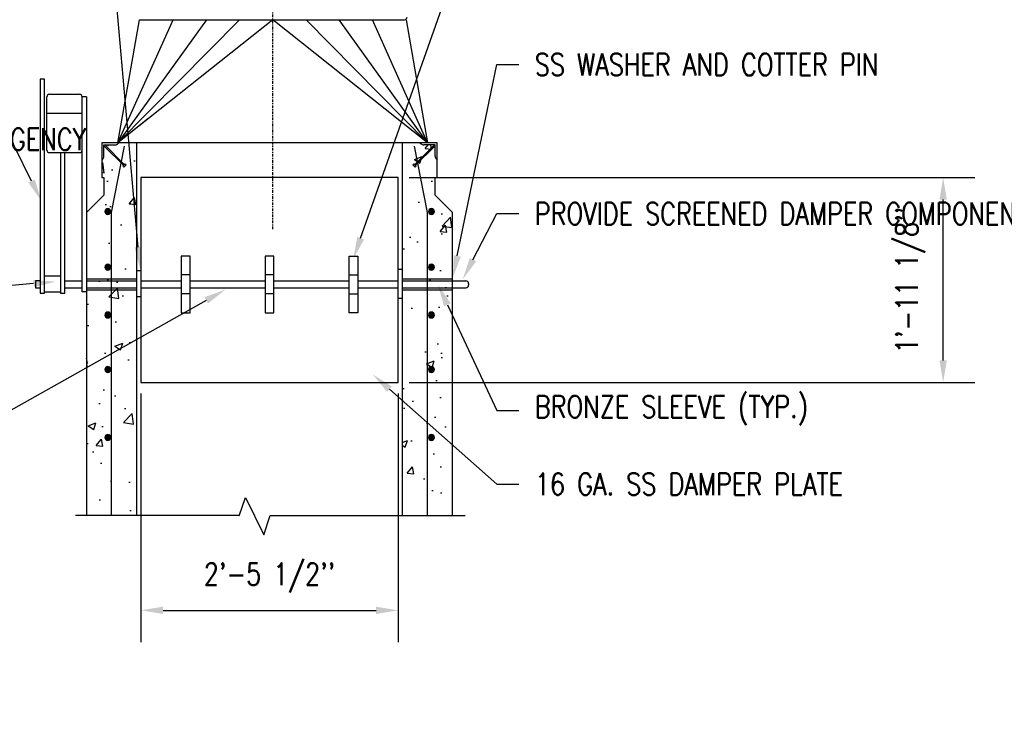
# Model space of a CAD drawing. Header units: inches. Extents: x 724 to 1800, y 17 to 339.
# Tile 29 of 33: x 1177 to 1266, y 137 to 202. Entities that reach past the tile are written whole.
import ezdxf
from ezdxf import colors
from ezdxf.entities.mleader import LeaderData, LeaderLine
from ezdxf.math import Vec2, Vec3

# ---------------------------------------------------------------- set-up
doc = ezdxf.new("R2010")
doc.units = ezdxf.units.IN
doc.header["$MEASUREMENT"] = 0
doc.linetypes.add('Center 1_4_', pattern=[0.53125, 0.25, -0.09375, 0.09375, -0.09375])
doc.layers.get('Defpoints').update_dxf_attribs({"color": 6})
for name, color, linetype in [('A-DETL', 3, 'Continuous'), ('A-DETL-CNTR', 2, 'Center 1_4_'), ('A-DETL-MEDM', 3, 'Continuous'), ('A-WALL-PATT', 8, 'Continuous'), ('G-ANNO-TEXT', 2, 'Continuous'), ('M-DETL-HVY', 4, 'Continuous'), ('M-DETL-LIGHT', 1, 'Continuous'), ('S-ANNO-DIMS', 1, 'Continuous')]:
    doc.layers.add(name, color=color, linetype=linetype)
doc.styles.add('Annotative', font='romans.shx', dxfattribs={"width": 0.8, "height": 0.125})
doc.dimstyles.new('Annotative', dxfattribs={"dimscale": 0, "dimtxt": 0.125, "dimasz": 0.125, "dimexe": 0.18, "dimexo": 0.0625, "dimgap": 0.09, "dimtad": 1, "dimdec": 3, "dimzin": 3, "dimdsep": 46, "dimlunit": 4, "dimtxsty": 'Annotative', "dimcen": 0.09, "dimclrt": 2, "dimazin": 2, "dimtfac": 1, "dimtdec": 3, "dimtmove": 0, "dimatfit": 0, "dimfxl": 1, "dimtfill": 1, "dimfrac": 2, "dimtolj": 1, "dimtzin": 0, "dimarcsym": 0})

# ---------------------------------------------------------------- blocks, each defined once
blk = doc.blocks.new('*D30')
at = {"layer": 'Defpoints', "color": 0, "transparency": 16777216}
for p in [(1187.814, 168.586), (1211.157, 168.586), (1211.157, 147.891)]:
    blk.add_point(p, dxfattribs=at)
at = {"layer": 'S-ANNO-DIMS', "color": 0, "lineweight": -2, "transparency": 16777216}
for p, q in [((1187.814, 167.586), (1187.814, 145.011)), ((1211.157, 167.586), (1211.157, 145.011)), ((1189.814, 147.891), (1209.157, 147.891))]:
    blk.add_line(p, q, dxfattribs=at)
at = {"layer": 'S-ANNO-DIMS', "color": 0, "transparency": 16777216}
for points in [[(1189.814, 148.224), (1189.814, 147.557), (1187.814, 147.891)], [(1209.157, 148.224), (1209.157, 147.557), (1211.157, 147.891)]]:
    blk.add_solid(points, dxfattribs=at)
at = {"layer": 'S-ANNO-DIMS', "color": 2, "transparency": 16777216, "insert": (1199.486, 150.854), "char_height": 2, "attachment_point": 5, "style": 'Annotative', "bg_fill": 3, "box_fill_scale": 1.25, "bg_fill_color": 256, "bg_fill_true_color": 13158600, "bg_fill_transparency": 0}
blk.add_mtext("\\A1;2'-5 1/2''", dxfattribs=at)
blk = doc.blocks.new('*D31')
at = {"layer": 'Defpoints', "color": 0, "transparency": 16777216}
for p in [(1211.157, 187.182), (1260.641, 187.182), (1211.157, 168.586)]:
    blk.add_point(p, dxfattribs=at)
at = {"layer": 'S-ANNO-DIMS', "color": 0, "lineweight": -2, "transparency": 16777216}
for p, q in [((1212.157, 187.182), (1263.521, 187.182)), ((1260.641, 170.586), (1260.641, 185.182)), ((1212.157, 168.586), (1263.521, 168.586))]:
    blk.add_line(p, q, dxfattribs=at)
at = {"layer": 'S-ANNO-DIMS', "color": 0, "transparency": 16777216}
for points in [[(1260.307, 185.182), (1260.974, 185.182), (1260.641, 187.182)], [(1260.307, 170.586), (1260.974, 170.586), (1260.641, 168.586)]]:
    blk.add_solid(points, dxfattribs=at)
at = {"layer": 'S-ANNO-DIMS', "color": 2, "transparency": 16777216, "insert": (1257.677, 177.884), "char_height": 2, "width": 18.85573, "attachment_point": 5, "rotation": 90, "style": 'Annotative'}
blk.add_mtext("\\A1;1'-11 1/8''", dxfattribs=at)

msp = doc.modelspace()

# ---------------------------------------------------------------- hatches: boundary and pattern name
at = {"layer": 'A-DETL'}
h = msp.add_hatch(color=256, dxfattribs=at)
h.dxf.hatch_style = 1
edge = h.paths.add_edge_path()
edge.add_arc((1184.8072, 184.1092), 0.268, 0, 180)
edge.add_arc((1184.8072, 184.1092), 0.268, 180, 360)
h = msp.add_hatch(color=256, dxfattribs=at)
h.dxf.hatch_style = 1
edge = h.paths.add_edge_path()
edge.add_arc((1214.1822, 184.1092), 0.268, 0, 180)
edge.add_arc((1214.1822, 184.1092), 0.268, 180, 360)
h = msp.add_hatch(color=256, dxfattribs=at)
h.dxf.hatch_style = 1
edge = h.paths.add_edge_path()
edge.add_arc((1184.8072, 179.0517), 0.268, 0, 180)
edge.add_arc((1184.8072, 179.0517), 0.268, 180, 360)
h = msp.add_hatch(color=256, dxfattribs=at)
h.dxf.hatch_style = 1
edge = h.paths.add_edge_path()
edge.add_arc((1214.1822, 179.0517), 0.268, 0, 180)
edge.add_arc((1214.1822, 179.0517), 0.268, 180, 360)
h = msp.add_hatch(color=256, dxfattribs=at)
h.dxf.hatch_style = 1
edge = h.paths.add_edge_path()
edge.add_arc((1184.8072, 174.7052), 0.268, 0, 180)
edge.add_arc((1184.8072, 174.7052), 0.268, 180, 360)
h = msp.add_hatch(color=256, dxfattribs=at)
h.dxf.hatch_style = 1
edge = h.paths.add_edge_path()
edge.add_arc((1214.1822, 174.7052), 0.268, 0, 180)
edge.add_arc((1214.1822, 174.7052), 0.268, 180, 360)
h = msp.add_hatch(color=256, dxfattribs=at)
h.dxf.hatch_style = 1
edge = h.paths.add_edge_path()
edge.add_arc((1184.8072, 169.7522), 0.268, 0, 180)
edge.add_arc((1184.8072, 169.7522), 0.268, 180, 360)
h = msp.add_hatch(color=256, dxfattribs=at)
h.dxf.hatch_style = 1
edge = h.paths.add_edge_path()
edge.add_arc((1214.1822, 169.7522), 0.268, 0, 180)
edge.add_arc((1214.1822, 169.7522), 0.268, 180, 360)
h = msp.add_hatch(color=256, dxfattribs=at)
h.dxf.hatch_style = 1
edge = h.paths.add_edge_path()
edge.add_arc((1184.8072, 163.5918), 0.268, 0, 180)
edge.add_arc((1184.8072, 163.5918), 0.268, 180, 360)
h = msp.add_hatch(color=256, dxfattribs=at)
h.dxf.hatch_style = 1
edge = h.paths.add_edge_path()
edge.add_arc((1214.1822, 163.5918), 0.268, 0, 180)
edge.add_arc((1214.1822, 163.5918), 0.268, 180, 360)
at = {"layer": 'A-WALL-PATT'}
h = msp.add_hatch(dxfattribs=at)
h.set_pattern_fill('AR-CONC', color=8, style=0)
h.set_pattern_definition([(50, (0, 0), (7.172602, -0.62752), [0.75, -8.25]), (355, (0, 0), (-1.387513, 7.52192), [0.6, -6.6]), (100.45144, (0.598, -0.052), (5.78509, 6.8944), [0.6374, -7.01142]), (46.1842, (0, 2), (10.672413, -1.65519), [1.125, -12.375]), (96.6356, (0.889, 1.862), (9.34662, 9.74119), [0.9561, -10.51714]), (351.1842, (0, 2), (9.34662, 9.74119), [0.9, -9.9]), (21, (1, 1.5), (5.96907, -4.02619), [0.75, -8.25]), (326, (1, 1.5), (2.433153, 7.2515), [0.6, -6.6]), (71.45144, (1.4974, 1.1645), (8.402224, 3.22531), [0.6374, -7.01142]), (37.5, (0, 0), (0.1215986, 3.3289385), [0, -6.52, 0, -6.7, 0, -6.625]), (7.5, (0, 0), (2.630695, 3.944117), [0, -3.82, 0, -6.37, 0, -2.525]), (327.5, (-2.23, 0), (5.3382244, -0.225549), [0, -2.5, 0, -7.8, 0, -10.35]), (317.5, (-3.23, 0), (5.831862, 1.00105), [0, -3.25, 0, -5.18, 0, -7.35])])
h.paths.add_polyline_path([(1187.4183, 156.4943), (1182.8683, 156.4943), (1182.8683, 184.0164), (1184.4509, 185.599), (1184.4509, 187.1816), (1184.2531, 187.1816), (1184.2531, 188.7642), (1184.4531, 188.9688), (1184.4509, 190.149), (1185.625, 190.149), (1185.8357, 190.3468), (1187.4183, 190.3468)])
h = msp.add_hatch(dxfattribs=at)
h.set_pattern_fill('AR-CONC', color=8, style=0)
h.set_pattern_definition([(50, (-0.453, 0), (7.172602, -0.62752), [0.75, -8.25]), (355, (-0.453, 0), (-1.387513, 7.52192), [0.6, -6.6]), (100.45144, (0.1446, -0.052), (5.78509, 6.8944), [0.6374, -7.01142]), (46.1842, (-0.453, 2), (10.672413, -1.65519), [1.125, -12.375]), (96.6356, (0.436, 1.862), (9.34662, 9.74119), [0.9561, -10.51714]), (351.1842, (-0.453, 2), (9.34662, 9.74119), [0.9, -9.9]), (21, (0.547, 1.5), (5.96907, -4.02619), [0.75, -8.25]), (326, (0.547, 1.5), (2.433153, 7.2515), [0.6, -6.6]), (71.45144, (1.044, 1.1645), (8.402224, 3.22531), [0.6374, -7.01142]), (37.5, (-0.453, 0), (0.1215986, 3.3289385), [0, -6.52, 0, -6.7, 0, -6.625]), (7.5, (-0.453, 0), (2.630695, 3.944117), [0, -3.82, 0, -6.37, 0, -2.525]), (327.5, (-2.683, 0), (5.3382244, -0.225549), [0, -2.5, 0, -7.8, 0, -10.35]), (317.5, (-3.683, 0), (5.831862, 1.00105), [0, -3.25, 0, -5.18, 0, -7.35])])
h.paths.add_polyline_path([(1211.5402, 156.4943), (1216.0901, 156.4943), (1216.1029, 184.0164), (1214.5075, 185.599), (1214.5075, 187.1816), (1214.7054, 187.1816), (1214.7054, 188.7642), (1214.5053, 188.9688), (1214.5075, 190.149), (1213.3335, 190.149), (1213.1228, 190.3468), (1211.5402, 190.3468)])

# ---------------------------------------------------------------- linework, layer by layer
at = {"layer": 'A-DETL'}
for p, q in [((1185.7278, 190.3468), (1187.6776, 201.5166)), ((1187.6776, 201.5166), (1211.734, 201.5166)), ((1202.0573, 201.4951), (1202.0797, 201.5166)), ((1211.8927, 201.5166), (1213.8425, 190.3468))]:
    msp.add_line(p, q, dxfattribs=at)
for centre, radius, start, end in [((1211.734, 201.754), 0.2374, 270, 0), ((1185.474, 190.5446), 0.3956, 270, 315), ((1213.4972, 190.5446), 0.3956, 225, 270), ((1184.0553, 189.1259), 0.3956, 315, 0), ((1214.9159, 189.1259), 0.3956, 180, 225), ((1184.8072, 184.1092), 0.268, 0, 180), ((1214.1822, 184.1092), 0.268, 0, 180), ((1184.8072, 184.1092), 0.268, 180, 0), ((1214.1822, 184.1092), 0.268, 180, 0), ((1184.8072, 179.0517), 0.268, 0, 180), ((1184.8072, 179.0517), 0.268, 180, 0), ((1214.1822, 179.0517), 0.268, 0, 180), ((1214.1822, 179.0517), 0.268, 180, 0), ((1184.8072, 174.7052), 0.268, 0, 180), ((1184.8072, 174.7052), 0.268, 180, 0), ((1214.1822, 174.7052), 0.268, 0, 180), ((1214.1822, 174.7052), 0.268, 180, 0), ((1184.8072, 169.7522), 0.268, 0, 180), ((1214.1822, 169.7522), 0.268, 0, 180), ((1184.8072, 169.7522), 0.268, 180, 0), ((1214.1822, 169.7522), 0.268, 180, 0), ((1184.8072, 163.5918), 0.268, 0, 180), ((1184.8072, 163.5918), 0.268, 180, 0), ((1214.1822, 163.5918), 0.268, 0, 180), ((1214.1822, 163.5918), 0.268, 180, 0)]:
    msp.add_arc(centre, radius, start, end, dxfattribs=at)
at = {"layer": 'A-DETL-CNTR'}
msp.add_line((1199.7852, 182.4844), (1199.7852, 214.2812), dxfattribs=at)
at = {"layer": 'A-DETL-MEDM'}
for p, q in [((1185.1433, 184.0164), (1186.3199, 190.0446)), ((1213.8279, 184.0164), (1212.6513, 190.0446)), ((1185.1433, 156.4943), (1185.1433, 184.0164)), ((1213.8279, 156.4943), (1213.8279, 184.0164))]:
    msp.add_line(p, q, dxfattribs=at)
at = {"layer": 'A-WALL-PATT'}
for p, q in [((1178.6606, 196.1319), (1178.6606, 176.6756)), ((1179.0562, 196.1319), (1178.6606, 196.1319)), ((1179.0562, 176.6756), (1179.0562, 196.1319)), ((1179.2645, 189.6819), (1179.2645, 194.5087)), ((1179.5019, 194.7461), (1182.2353, 194.7461)), ((1182.4727, 176.8235), (1182.4727, 194.5087)), ((1182.8683, 194.5087), (1182.4727, 194.5087)), ((1182.4727, 193.0148), (1179.2645, 193.0148)), ((1179.5019, 189.4446), (1182.2353, 189.4446)), ((1180.5033, 189.4446), (1180.5033, 176.6756)), ((1180.899, 176.6756), (1180.899, 189.4446)), ((1211.1573, 187.1816), (1187.8139, 187.1816)), ((1187.8139, 187.1816), (1187.8139, 168.5861)), ((1211.1573, 168.5861), (1211.1573, 187.1816)), ((1192.2694, 180.0599), (1191.4781, 180.0599)), ((1191.4781, 180.0599), (1191.4781, 174.9165)), ((1192.2694, 174.9165), (1192.2694, 180.0599)), ((1199.8813, 180.0599), (1199.09, 180.0599)), ((1199.09, 180.0599), (1199.09, 174.9165)), ((1199.8813, 174.9165), (1199.8813, 180.0599)), ((1206.7018, 174.9165), (1206.7018, 180.0599)), ((1206.7018, 180.0599), (1207.4931, 180.0599)), ((1207.4931, 180.0599), (1207.4931, 174.9165)), ((1211.5529, 178.8511), (1211.1573, 178.8511)), ((1180.5033, 178.2207), (1179.0562, 178.2207)), ((1187.4183, 178.7434), (1187.8139, 178.7434)), ((1192.2694, 178.3473), (1191.4781, 178.3473)), ((1199.8813, 178.3473), (1199.09, 178.3473)), ((1206.7018, 178.3473), (1207.4931, 178.3473)), ((1178.6606, 177.7963), (1178.2367, 177.7963)), ((1178.2367, 177.7963), (1178.2367, 177.1801)), ((1178.2367, 177.1801), (1178.6606, 177.1801)), ((1180.899, 177.7963), (1182.4727, 177.7963)), ((1180.899, 177.1801), (1182.4727, 177.1801)), ((1182.8683, 177.7963), (1187.4183, 177.7963)), ((1182.8683, 177.1801), (1187.4183, 177.1801)), ((1187.8139, 177.7963), (1191.4781, 177.7963)), ((1187.8139, 177.1801), (1191.4781, 177.1801)), ((1192.2694, 177.7963), (1199.09, 177.7963)), ((1192.2694, 177.1801), (1199.09, 177.1801)), ((1199.8813, 177.7963), (1206.7018, 177.7963)), ((1199.8813, 177.1801), (1206.7018, 177.1801)), ((1207.4931, 177.7963), (1211.1573, 177.7963)), ((1207.4931, 177.1801), (1211.1573, 177.1801)), ((1211.5529, 177.7963), (1217.3209, 177.7963)), ((1211.5529, 177.1801), (1217.3209, 177.1801)), ((1217.5583, 177.5589), (1217.5583, 177.4175)), ((1178.6606, 176.6756), (1179.0562, 176.6756)), ((1179.0562, 176.8235), (1180.5033, 176.8235)), ((1180.5033, 176.6756), (1180.899, 176.6756)), ((1182.8683, 176.8235), (1182.4727, 176.8235)), ((1187.4183, 176.3804), (1187.8139, 176.3804)), ((1192.2694, 176.6291), (1191.4781, 176.6291)), ((1199.8813, 176.6291), (1199.09, 176.6291)), ((1206.7018, 176.6291), (1207.4931, 176.6291)), ((1211.5529, 176.2159), (1211.1573, 176.2159)), ((1191.4781, 174.9165), (1192.2694, 174.9165)), ((1199.09, 174.9165), (1199.8813, 174.9165)), ((1207.4931, 174.9165), (1206.7018, 174.9165)), ((1187.8139, 168.5861), (1211.1573, 168.5861))]:
    msp.add_line(p, q, dxfattribs=at)
for centre, start, end in [((1179.5019, 194.5087), 90, 180), ((1182.2353, 194.5087), 0, 90), ((1179.5019, 189.6819), 180, 270), ((1182.2353, 189.6819), 270, 0), ((1217.3209, 177.5589), 0, 90), ((1217.3209, 177.4175), 270, 0)]:
    msp.add_arc(centre, 0.2374, start, end, dxfattribs=at)
at = {"layer": 'M-DETL-HVY'}
for p, q in [((1182.8683, 194.5087), (1182.8683, 156.4943)), ((1188.4469, 192.5074), (1185.7278, 190.3468)), ((1214.7181, 190.3468), (1184.2531, 190.3468)), ((1184.2531, 190.3468), (1184.2531, 187.1816)), ((1184.4509, 189.1259), (1184.4509, 190.149)), ((1184.4509, 190.149), (1185.474, 190.149)), ((1186.2494, 188.2806), (1184.4509, 190.079)), ((1184.5209, 190.149), (1186.3193, 188.3506)), ((1185.8357, 190.3468), (1185.7538, 190.2649)), ((1187.4183, 190.3468), (1187.4183, 156.4943)), ((1211.5529, 156.4943), (1211.5529, 190.3468)), ((1214.4504, 190.149), (1212.6519, 188.3506)), ((1212.7219, 188.2806), (1214.5203, 190.079)), ((1213.1355, 190.3468), (1213.2175, 190.2649)), ((1214.5203, 190.149), (1213.4972, 190.149)), ((1214.5203, 189.1259), (1214.5203, 190.149)), ((1214.7181, 187.1816), (1214.7181, 190.3468)), ((1184.335, 188.8462), (1184.2531, 188.7642)), ((1214.6362, 188.8462), (1214.7181, 188.7642)), ((1186.1789, 188.2101), (1186.3898, 188.421)), ((1186.2641, 188.1249), (1186.1789, 188.2101)), ((1186.475, 188.3359), (1186.2641, 188.1249)), ((1186.475, 188.3359), (1186.3898, 188.421)), ((1212.4962, 188.3359), (1212.5814, 188.421)), ((1212.4962, 188.3359), (1212.7072, 188.1249)), ((1212.7924, 188.2101), (1212.5814, 188.421)), ((1212.7072, 188.1249), (1212.7924, 188.2101)), ((1184.2531, 187.1816), (1184.4509, 187.1816)), ((1184.4509, 187.1816), (1184.4509, 185.599)), ((1214.5203, 185.599), (1214.5203, 187.1816)), ((1214.5203, 187.1816), (1214.7181, 187.1816)), ((1184.4509, 185.599), (1182.8683, 184.0164)), ((1216.1029, 184.0164), (1214.5203, 185.599)), ((1216.1029, 156.4943), (1216.1029, 184.0164)), ((1182.8683, 177.9941), (1187.4183, 177.9941)), ((1211.5529, 177.9941), (1216.1029, 177.9941)), ((1182.8683, 176.9823), (1187.4183, 176.9823)), ((1211.5529, 176.9823), (1216.1029, 176.9823)), ((1196.7309, 156.4813), (1197.3135, 158.1499)), ((1197.3135, 158.1499), (1198.9835, 154.735)), ((1196.7354, 156.4943), (1181.8641, 156.4943)), ((1198.9835, 154.735), (1199.5313, 156.4943)), ((1199.5313, 156.4943), (1217.2343, 156.4943))]:
    msp.add_line(p, q, dxfattribs=at)
at = {"layer": 'M-DETL-LIGHT', "linetype": 'Continuous'}
for p, q in [((1193.7609, 201.5166), (1185.7278, 190.3468)), ((1185.7278, 190.3468), (1190.7487, 201.5166)), ((1199.7852, 201.5166), (1185.7278, 190.3468)), ((1185.7278, 190.3468), (1196.773, 201.5166)), ((1213.8425, 190.3468), (1199.7852, 201.5166)), ((1213.8425, 190.3468), (1202.7973, 201.5166)), ((1213.8425, 190.3468), (1205.8094, 201.5166)), ((1213.8425, 190.3468), (1208.8216, 201.5166))]:
    msp.add_line(p, q, dxfattribs=at)

# ---------------------------------------------------------------- leaders
at = {"layer": 'G-ANNO-TEXT'}
ml = msp.add_multileader_mtext('Standard', dxfattribs=at)
ml.set_content('\\A1;SS WASHERS EACH SIDE TO PROVIDE 1/4" CLEARANCE ALL AROUND WHEN CLOSED', color=256, style='Annotative')
ml.set_leader_properties(color=1, linetype='ByLayer', lineweight=-1)
ml.build(insert=Vec2(0, 0))
ml.multileader.update_dxf_attribs({"text_right_attachment_type": 3, "dogleg_length": 0.125, "arrow_head_size": 2, "scale": 16})
ctx = ml.context
ctx.base_point, ctx.scale, ctx.char_height, ctx.arrow_head_size, ctx.landing_gap_size, ctx.plane_origin = Vec3(1142.0404, 223.7039), 16, 2, 2, 1.44, Vec3(1116.4262, 210.1729)
ctx.right_attachment = 3
notes = []
notes.append((ctx, [(1, (1, 1, 0), (1184.4061, 216.6562), (-1, 0), 2, [(0, [(1187.7344, 178.875)], 0, [])])]))
ctx.mtext.insert, ctx.mtext.width, ctx.mtext.defined_height, ctx.mtext.flow_direction = Vec3(1143.4804, 224.7039), 38.146515, 10.5875, 5
ml = msp.add_multileader_mtext('Standard', dxfattribs=at)
ml.set_content('\\A1;(3) - 1"x 1/4" SS STRAPS - WELD TO  DAMPER AND KEY TO SHAFT WITH SET SCREWS', color=256, style='Annotative')
ml.set_leader_properties(color=1, linetype='ByLayer', lineweight=-1)
ml.build(insert=Vec2(0, 0))
ml.multileader.update_dxf_attribs({"text_right_attachment_type": 3, "dogleg_length": 0.125, "arrow_head_size": 2, "scale": 16})
ctx = ml.context
ctx.base_point, ctx.scale, ctx.char_height, ctx.arrow_head_size, ctx.landing_gap_size, ctx.plane_origin = Vec3(1222.1311, 216.7812), 16, 2, 2, 1.44, Vec3(1213.7387, 221.9854)
ctx.right_attachment = 3
notes.append((ctx, [(0, (1, 1, 0), (1220.1311, 216.7812), (1, 0), 2, [(0, [(1207.0938, 179.7969)], 0, [])])]))
ctx.mtext.insert, ctx.mtext.width, ctx.mtext.defined_height, ctx.mtext.flow_direction = Vec3(1223.5711, 217.7812), 34.926423, 11.8375, 5
ml = msp.add_multileader_mtext('Standard', dxfattribs=at)
ml.set_content('\\A1;EPOXY/URETHANE\\PCOATED STEEL COUNTERWEIGHT AS\\PREQUIRED', color=256, style='Annotative')
ml.set_leader_properties(color=1, linetype='ByLayer', lineweight=-1)
ml.build(insert=Vec2(0, 0))
ml.multileader.update_dxf_attribs({"text_right_attachment_type": 3, "dogleg_length": 0.125, "arrow_head_size": 2, "scale": 16})
ctx = ml.context
ctx.base_point, ctx.scale, ctx.char_height, ctx.arrow_head_size, ctx.landing_gap_size, ctx.plane_origin = Vec3(1093.7738, 207.7016), 16, 2, 2, 1.44, Vec3(1085.3814, 205.2042)
ctx.right_attachment = 3
notes.append((ctx, [(0, (1, 1, 0), (1091.7738, 207.7016), (1, 0), 2, [(0, [(1079.9396, 205.7812)], 0, [])])]))
ctx.mtext.insert, ctx.mtext.width, ctx.mtext.defined_height, ctx.mtext.flow_direction = Vec3(1095.2138, 208.7969), 30.796875, 11.8375, 5
ml = msp.add_multileader_mtext('Standard', dxfattribs=at)
ml.set_content('\\A1;FUSIBLE LINK', color=256, style='Annotative')
ml.set_leader_properties(color=1, linetype='ByLayer', lineweight=-1)
ml.build(insert=Vec2(0, 0))
ml.multileader.update_dxf_attribs({"text_right_attachment_type": 3, "dogleg_length": 0.125, "arrow_head_size": 2, "scale": 16})
ctx = ml.context
ctx.base_point, ctx.scale, ctx.char_height, ctx.arrow_head_size, ctx.landing_gap_size, ctx.plane_origin = Vec3(1005.3277, 194.5312), 16, 2, 2, 1.44, Vec3(997.0689, 194.9073)
ctx.right_attachment = 3
notes.append((ctx, [(1, (1, 1, 0), (1025.9791, 194.5312), (-1, 0), 2, [(0, [(1054.9083, 205.1562)], 0, [])])]))
ctx.mtext.insert, ctx.mtext.width, ctx.mtext.defined_height, ctx.mtext.flow_direction = Vec3(1006.7677, 195.5312), 31.298984, 10.5875, 5
ml = msp.add_multileader_mtext('Standard', dxfattribs=at)
ml.set_content('\\A1;SS FLAG AND COUNTERWEIGHT ARMS - KEY TO SHAFT WITH SS SET SCREWS', color=256, style='Annotative')
ml.set_leader_properties(color=1, linetype='ByLayer', lineweight=-1)
ml.build(insert=Vec2(0, 0))
ml.multileader.update_dxf_attribs({"text_right_attachment_type": 3, "dogleg_length": 0.125, "arrow_head_size": 2, "scale": 16})
ctx = ml.context
ctx.base_point, ctx.scale, ctx.char_height, ctx.arrow_head_size, ctx.landing_gap_size, ctx.plane_origin = Vec3(1142.4975, 204.4688), 16, 2, 2, 1.44, Vec3(1116.4262, 188.1886)
ctx.right_attachment = 3
notes.append((ctx, [(1, (1, 1, 0), (1174.1204, 194.4688), (-1, 0), 2, [(0, [(1178.7656, 185.0781)], 0, [])])]))
ctx.mtext.insert, ctx.mtext.width, ctx.mtext.defined_height, ctx.mtext.flow_direction = Vec3(1143.9375, 205.4688), 27.307712, 10.5875, 5
ml = msp.add_multileader_mtext('Standard', dxfattribs=at)
ml.set_content('\\A1;PROVIDE SCREENED DAMPER COMPONENTS ONLY IF REQUIRED BY USING AGENCY', color=256, style='Annotative')
ml.set_leader_properties(color=1, linetype='ByLayer', lineweight=-1)
ml.build(insert=Vec2(0, 0))
ml.multileader.update_dxf_attribs({"text_right_attachment_type": 3, "dogleg_length": 0.125, "arrow_head_size": 2, "scale": 16})
ctx = ml.context
ctx.base_point, ctx.scale, ctx.char_height, ctx.arrow_head_size, ctx.landing_gap_size, ctx.plane_origin = Vec3(1093.7738, 190.6562), 16, 2, 2, 1.44, Vec3(1085.3814, 189.1104)
ctx.right_attachment = 3
notes.append((ctx, [(0, (1, 1, 0), (1091.7738, 190.6562), (1, 0), 2, [(0, [(1081.4396, 202.8594)], 0, [])])]))
ctx.mtext.insert, ctx.mtext.width, ctx.mtext.defined_height, ctx.mtext.flow_direction = Vec3(1095.2138, 191.6562), 30.796875, 11.8375, 5
ml = msp.add_multileader_mtext('Standard', dxfattribs=at)
ml.set_content('\\A1;SS WASHER AND COTTER PIN', color=256, style='Annotative')
ml.set_leader_properties(color=1, linetype='ByLayer', lineweight=-1)
ml.build(insert=Vec2(0, 0))
ml.multileader.update_dxf_attribs({"text_right_attachment_type": 3, "dogleg_length": 0.125, "arrow_head_size": 2, "scale": 16})
ctx = ml.context
ctx.base_point, ctx.scale, ctx.char_height, ctx.arrow_head_size, ctx.landing_gap_size, ctx.plane_origin = Vec3(1222.1311, 197.4375), 16, 2, 2, 1.44, Vec3(1213.7387, 202.7979)
ctx.right_attachment = 3
notes.append((ctx, [(0, (1, 1, 0), (1220.1311, 197.4375), (1, 0), 2, [(0, [(1216.125, 178.1094)], 0, [])])]))
ctx.mtext.insert, ctx.mtext.width, ctx.mtext.defined_height, ctx.mtext.flow_direction = Vec3(1223.5711, 198.4375), 30.796875, 11.8375, 5
ml = msp.add_multileader_mtext('Standard', dxfattribs=at)
ml.set_content('\\A1;SS L1x1x1/8 FOR DAMPER STOP BOLT TO SHAFT WALL', color=256, style='Annotative')
ml.set_leader_properties(color=1, linetype='ByLayer', lineweight=-1)
ml.build(insert=Vec2(0, 0))
ml.multileader.update_dxf_attribs({"text_right_attachment_type": 3, "dogleg_length": 0.125, "arrow_head_size": 2, "scale": 16})
ctx = ml.context
ctx.base_point, ctx.scale, ctx.char_height, ctx.arrow_head_size, ctx.landing_gap_size, ctx.plane_origin = Vec3(817.725, 187.1298), 16, 2, 2, 1.44, Vec3(815.0967, 177.0133)
ctx.right_attachment = 3
notes.append((ctx, [(1, (1, 1, 0), (863.3669, 183.4155), (-1, 0), 2, [(1, [(894.7373, 194.0796), (882.5217, 195.0796)], 0, [])])]))
ctx.mtext.insert, ctx.mtext.width, ctx.mtext.defined_height, ctx.mtext.flow_direction = Vec3(819.165, 188.1298), 47.436046, 10.5875, 5
ml = msp.add_multileader_mtext('Standard', dxfattribs=at)
ml.set_content('18"x18" HINGED ACCESS DOOR WITH METAL FRAME CAST IN WALL. PROVIDE HIGH SECURITY LOCK AND WELDED, TAMPER RESISTANT HINGES.', color=256, style='Annotative')
ml.set_leader_properties(color=1, linetype='ByLayer', lineweight=-1)
ml.build(insert=Vec2(0, 0))
ml.multileader.update_dxf_attribs({"text_right_attachment_type": 3, "dogleg_length": 0.125, "arrow_head_size": 2, "scale": 16})
ctx = ml.context
ctx.base_point, ctx.scale, ctx.char_height, ctx.arrow_head_size, ctx.landing_gap_size, ctx.plane_origin = Vec3(921.6297, 189.3473), 16, 2, 2, 1.44, Vec3(912.7373, 174.7858)
ctx.right_attachment = 3
notes.append((ctx, [(0, (1, 1, 0), (919.6297, 189.3473), (1, 0), 2, [(0, [(907.6392, 189.2848)], 0, [])])]))
ctx.mtext.insert, ctx.mtext.width, ctx.mtext.defined_height, ctx.mtext.flow_direction = Vec3(923.0697, 190.3473), 42.171875, 10.5875, 5
ml = msp.add_multileader_mtext('Standard', dxfattribs=at)
ml.set_content('\\A1;SS L1x1x1/8 \\PBOLT TO WALL', color=256, style='Annotative')
ml.set_leader_properties(color=1, linetype='ByLayer', lineweight=-1)
ml.build(insert=Vec2(0, 0))
ml.multileader.update_dxf_attribs({"text_right_attachment_type": 3, "dogleg_length": 0.125, "arrow_head_size": 2, "scale": 16})
ctx = ml.context
ctx.base_point, ctx.scale, ctx.char_height, ctx.arrow_head_size, ctx.landing_gap_size, ctx.plane_origin = Vec3(1022.4706, 185.4955), 16, 2, 2, 1.44, Vec3(1004.0376, 166.4386)
ctx.right_attachment = 3
notes.append((ctx, [(1, (1, 1, 0), (1044.6458, 181.7812), (-1, 0), 2, [(0, [(1049.9708, 189.6719)], 0, [])])]))
ctx.mtext.insert, ctx.mtext.width, ctx.mtext.defined_height, ctx.mtext.flow_direction = Vec3(1023.9106, 186.4955), 36.410756, 10.8531, 5
ml = msp.add_multileader_mtext('Standard', dxfattribs=at)
ml.set_content('\\A1;PROVIDE SCREENED DAMPER COMPONENTS ONLY IF REQUIRED BY USING AGENCY', color=256, style='Annotative')
ml.set_leader_properties(color=1, linetype='ByLayer', lineweight=-1)
ml.build(insert=Vec2(0, 0))
ml.multileader.update_dxf_attribs({"text_right_attachment_type": 3, "dogleg_length": 0.125, "arrow_head_size": 2, "scale": 16})
ctx = ml.context
ctx.base_point, ctx.scale, ctx.char_height, ctx.arrow_head_size, ctx.landing_gap_size, ctx.plane_origin = Vec3(813.7631, 173.5052), 16, 2, 2, 1.44, Vec3(815.0967, 159.8327)
ctx.right_attachment = 3
notes.append((ctx, [(1, (1, 1, 0), (870.5288, 170.1719), (-1, 0), 2, [(0, [(889.3905, 184.5679)], 0, [])])]))
ctx.mtext.insert, ctx.mtext.width, ctx.mtext.defined_height, ctx.mtext.flow_direction = Vec3(815.2031, 174.6004), 54.668129, 10.5875, 5
ml = msp.add_multileader_mtext('Standard', dxfattribs=at)
ml.set_content('\\A1;PROVIDE SCREENED DAMPER COMPONENTS ONLY IF REQUIRED BY USING AGENCY', color=256, style='Annotative')
ml.set_leader_properties(color=1, linetype='ByLayer', lineweight=-1)
ml.build(insert=Vec2(0, 0))
ml.multileader.update_dxf_attribs({"text_right_attachment_type": 3, "dogleg_length": 0.125, "arrow_head_size": 2, "scale": 16})
ctx = ml.context
ctx.base_point, ctx.scale, ctx.char_height, ctx.arrow_head_size, ctx.landing_gap_size, ctx.plane_origin = Vec3(1222.1311, 183.9062), 16, 2, 2, 1.44, Vec3(1213.7387, 189.1104)
ctx.right_attachment = 3
notes.append((ctx, [(0, (1, 1, 0), (1220.1311, 183.9062), (1, 0), 2, [(0, [(1217.0312, 177.9531)], 0, [])])]))
ctx.mtext.insert, ctx.mtext.width, ctx.mtext.defined_height, ctx.mtext.flow_direction = Vec3(1223.5711, 184.9062), 30.796875, 11.8375, 5
ml = msp.add_multileader_mtext('Standard', dxfattribs=at)
ml.set_content('\\A1;SS DAMPER SHAFT', color=256, style='Annotative')
ml.set_leader_properties(color=1, linetype='ByLayer', lineweight=-1)
ml.build(insert=Vec2(0, 0))
ml.multileader.update_dxf_attribs({"text_right_attachment_type": 3, "dogleg_length": 0.125, "arrow_head_size": 2, "scale": 16})
ctx = ml.context
ctx.base_point, ctx.scale, ctx.char_height, ctx.arrow_head_size, ctx.landing_gap_size, ctx.plane_origin = Vec3(1005.3277, 162.9219), 16, 2, 2, 1.44, Vec3(997.0689, 147.5792)
ctx.right_attachment = 3
notes.append((ctx, [(1, (1, 1, 0), (1032.7601, 162.9219), (-1, 0), 2, [(0, [(1059.5958, 183.7188)], 0, [])])]))
ctx.mtext.insert, ctx.mtext.width, ctx.mtext.defined_height, ctx.mtext.flow_direction = Vec3(1006.7677, 163.9219), 28.191526, 10.8531, 5
ml = msp.add_multileader_mtext('Standard', dxfattribs=at)
ml.set_content('\\A1;POSITION OF FLAG AND COUNTERWEIGHT WHEN DAMPER IS CLOSED', color=256, style='Annotative')
ml.set_leader_properties(color=1, linetype='ByLayer', lineweight=-1)
ml.build(insert=Vec2(0, 0))
ml.multileader.update_dxf_attribs({"text_right_attachment_type": 3, "dogleg_length": 0.125, "arrow_head_size": 2, "scale": 16})
ctx = ml.context
ctx.base_point, ctx.scale, ctx.char_height, ctx.arrow_head_size, ctx.landing_gap_size, ctx.plane_origin = Vec3(1093.7738, 173.25), 16, 2, 2, 1.44, Vec3(1085.3814, 167.0479)
ctx.right_attachment = 3
notes.append((ctx, [(0, (1, 1, 0), (1091.7738, 173.25), (1, 0), 2, [(1, [(1081.9396, 182.0625), (1077.5646, 168)], 0, [])])]))
ctx.mtext.insert, ctx.mtext.width, ctx.mtext.defined_height, ctx.mtext.flow_direction = Vec3(1095.2138, 174.25), 30.796875, 11.8375, 5
ml = msp.add_multileader_mtext('Standard', dxfattribs=at)
ml.set_content('\\A1;SS SPACER', color=256, style='Annotative')
ml.set_leader_properties(color=1, linetype='ByLayer', lineweight=-1)
ml.build(insert=Vec2(0, 0))
ml.multileader.update_dxf_attribs({"text_right_attachment_type": 3, "dogleg_length": 0.125, "arrow_head_size": 2, "scale": 16})
ctx = ml.context
ctx.base_point, ctx.scale, ctx.char_height, ctx.arrow_head_size, ctx.landing_gap_size, ctx.plane_origin = Vec3(1142.4975, 176.0599), 16, 2, 2, 1.44, Vec3(1118.8949, 156.4386)
ctx.right_attachment = 3
notes.append((ctx, [(1, (1, 1, 0), (1160.7108, 176.0599), (-1, 0), 2, [(0, [(1180.0625, 177.7344)], 0, [])])]))
ctx.mtext.insert, ctx.mtext.width, ctx.mtext.defined_height, ctx.mtext.flow_direction = Vec3(1143.9375, 177.0599), 20.999702, 10.8531, 5
ml = msp.add_multileader_mtext('Standard', dxfattribs=at)
ml.set_content('\\A1;3/4" %%C SS SHAFT', color=256, style='Annotative')
ml.set_leader_properties(color=1, linetype='ByLayer', lineweight=-1)
ml.build(insert=Vec2(0, 0))
ml.multileader.update_dxf_attribs({"text_right_attachment_type": 3, "dogleg_length": 0.125, "arrow_head_size": 2, "scale": 16})
ctx = ml.context
ctx.base_point, ctx.scale, ctx.char_height, ctx.arrow_head_size, ctx.landing_gap_size, ctx.plane_origin = Vec3(1147.6023, 165.5431), 16, 2, 2, 1.44, Vec3(1118.8949, 140.2042)
ctx.right_attachment = 3
notes.append((ctx, [(1, (1, 1, 0), (1174.4251, 165.1622), (-1, 0), 2, [(0, [(1195.4844, 177.0156)], 0, [])])]))
ctx.mtext.insert, ctx.mtext.width, ctx.mtext.defined_height, ctx.mtext.flow_direction = Vec3(1149.0423, 166.8764), 28.39927, 10.8531, 5
ml = msp.add_multileader_mtext('Standard', dxfattribs=at)
ml.set_content('\\A1;BRONZE SLEEVE (TYP.)', color=256, style='Annotative')
ml.set_leader_properties(color=1, linetype='ByLayer', lineweight=-1)
ml.build(insert=Vec2(0, 0))
ml.multileader.update_dxf_attribs({"text_right_attachment_type": 3, "dogleg_length": 0.125, "arrow_head_size": 2, "scale": 16})
ctx = ml.context
ctx.base_point, ctx.scale, ctx.char_height, ctx.arrow_head_size, ctx.landing_gap_size, ctx.plane_origin = Vec3(1222.1311, 166.0469), 16, 2, 2, 1.44, Vec3(1213.7387, 171.4073)
ctx.right_attachment = 3
notes.append((ctx, [(0, (1, 1, 0), (1220.1311, 166.0469), (1, 0), 2, [(0, [(1214.7812, 177.4531)], 0, [])])]))
ctx.mtext.insert, ctx.mtext.width, ctx.mtext.defined_height, ctx.mtext.flow_direction = Vec3(1223.5711, 167.3802), 30.796875, 11.8375, 5
ml = msp.add_multileader_mtext('Standard', dxfattribs=at)
ml.set_content('\\A1;16 GA. SS DAMPER PLATE', color=256, style='Annotative')
ml.set_leader_properties(color=1, linetype='ByLayer', lineweight=-1)
ml.build(insert=Vec2(0, 0))
ml.multileader.update_dxf_attribs({"text_right_attachment_type": 3, "dogleg_length": 0.125, "arrow_head_size": 2, "scale": 16})
ctx = ml.context
ctx.base_point, ctx.scale, ctx.char_height, ctx.arrow_head_size, ctx.landing_gap_size, ctx.plane_origin = Vec3(1222.1311, 159.3594), 16, 2, 2, 1.44, Vec3(1213.7387, 164.7198)
ctx.right_attachment = 3
notes.append((ctx, [(0, (1, 1, 0), (1220.1311, 159.3594), (1, 0), 2, [(0, [(1208.875, 169.2969)], 0, [])])]))
ctx.mtext.insert, ctx.mtext.width, ctx.mtext.defined_height, ctx.mtext.flow_direction = Vec3(1223.5711, 160.3594), 30.796875, 11.8375, 5
ml = msp.add_multileader_mtext('Standard', dxfattribs=at)
ml.set_content('\\A1;GRADE', color=256, style='Annotative')
ml.set_leader_properties(color=1, linetype='ByLayer', lineweight=-1)
ml.build(insert=Vec2(0, 0))
ml.multileader.update_dxf_attribs({"text_right_attachment_type": 3, "dogleg_length": 0.125, "arrow_head_size": 2, "scale": 16})
ctx = ml.context
ctx.base_point, ctx.scale, ctx.char_height, ctx.arrow_head_size, ctx.landing_gap_size, ctx.plane_origin = Vec3(1093.7738, 160.125), 16, 2, 2, 1.44, Vec3(1085.3814, 151.7198)
ctx.right_attachment = 3
notes.append((ctx, [(0, (1, 1, 0), (1091.7738, 160.125), (1, 0), 2, [(0, [(1091.7052, 152.7812)], 0, [])])]))
ctx.mtext.insert, ctx.mtext.width, ctx.mtext.defined_height, ctx.mtext.flow_direction = Vec3(1095.2138, 161.125), 30.796875, 11.8375, 5
ml = msp.add_multileader_mtext('Standard', dxfattribs=at)
ml.set_content('WATERPROOF\\PMEMBRANE', color=256, style='Annotative')
ml.set_leader_properties(color=1, linetype='ByLayer', lineweight=-1)
ml.build(insert=Vec2(0, 0))
ml.multileader.update_dxf_attribs({"text_right_attachment_type": 3, "dogleg_length": 0.125, "arrow_head_size": 2, "scale": 16})
ctx = ml.context
ctx.base_point, ctx.scale, ctx.char_height, ctx.arrow_head_size, ctx.landing_gap_size, ctx.plane_origin = Vec3(922.7798, 151.5973), 16, 2, 2, 1.44, Vec3(912.8623, 147.0671)
ctx.right_attachment = 3
notes.append((ctx, [(0, (1, 1, 0), (920.7798, 151.5973), (1, 0), 2, [(1, [(907.4986, 151.5817), (920.7955, 137.3629)], 0, [])])]))
ctx.mtext.insert, ctx.mtext.width, ctx.mtext.defined_height, ctx.mtext.flow_direction = Vec3(924.2198, 152.5973), 16.178003, 11.8375, 5
ml = msp.add_multileader_mtext('Standard', dxfattribs=at)
ml.set_content('\\A1;#5', color=256, style='Annotative')
ml.set_leader_properties(color=1, linetype='ByLayer', lineweight=-1)
ml.build(insert=Vec2(0, 0))
ml.multileader.update_dxf_attribs({"text_right_attachment_type": 3, "dogleg_length": 0.125, "arrow_head_size": 2, "scale": 16})
ctx = ml.context
ctx.base_point, ctx.scale, ctx.char_height, ctx.arrow_head_size, ctx.landing_gap_size, ctx.plane_origin = Vec3(882.4563, 149.3168), 16, 2, 2, 1.44, Vec3(862.7842, 127.9108)
ctx.right_attachment = 3
notes.append((ctx, [(1, (1, 1, 0), (890.0029, 148.9358), (-1, 0), 2, [(0, [(891.3423, 138.3317)], 0, [])])]))
ctx.mtext.insert, ctx.mtext.width, ctx.mtext.defined_height, ctx.mtext.flow_direction = Vec3(883.8963, 150.6501), 42.171875, 10.5875, 5
for ctx, leaders in notes:
    for number, flags, end, landing, length, lines in leaders:
        leader = LeaderData()
        leader.index, (leader.has_last_leader_line, leader.has_dogleg_vector, leader.attachment_direction) = number, flags
        leader.last_leader_point, leader.dogleg_vector, leader.dogleg_length = Vec3(end), Vec3(landing), length
        for number, points, colour, breaks in lines:
            line = LeaderLine()
            line.index, line.vertices, line.color, line.breaks = number, Vec3.list(points), colors.encode_raw_color(colour), breaks
            leader.lines.append(line)
        ctx.leaders.append(leader)

# ---------------------------------------------------------------- next in the draw order: dimensions: what is measured, and where the dimension line sits
at = {"layer": 'S-ANNO-DIMS'}
dim = msp.add_linear_dim(base=(1211.1573, 147.8906), p1=(1187.8139, 168.5861), p2=(1211.1573, 168.5861), text="2'-5 1/2''", dimstyle='Annotative', override={"dimpost": '\\X'}, dxfattribs=at)
dim.commit()
dim.dimension.update_dxf_attribs({"geometry": '*D30', "text_midpoint": (1199.4856, 150.8544)})

# ---------------------------------------------------------------- next in the draw order: dimensions: what is measured, and where the dimension line sits
dim = msp.add_linear_dim(base=(1260.6406, 187.1816), p1=(1211.1573, 168.5861), p2=(1211.1573, 187.1816), angle=90, text="1'-11 1/8''", dimstyle='Annotative', override={"dimpost": '\\X', "dimtfill": 0}, dxfattribs=at)
dim.commit()
dim.dimension.update_dxf_attribs({"geometry": '*D31', "text_midpoint": (1257.6768, 177.8838)})

doc.saveas('drawing.dxf')
